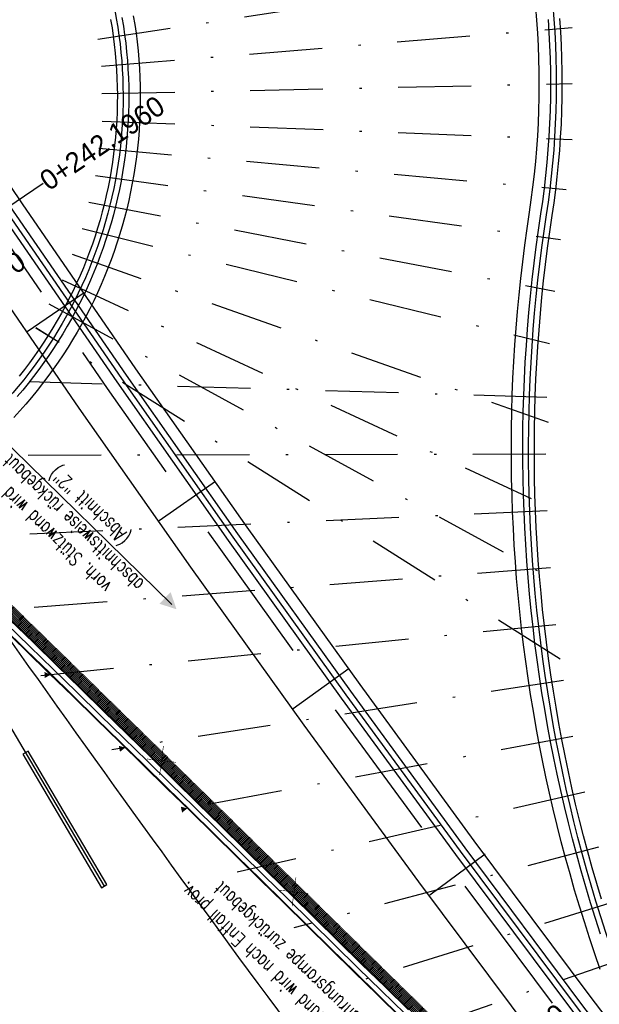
# Model space of a CAD drawing. Header units: metres. Extents: x 3458045 to 3462392, y 5482308 to 5484762.
# Tile 106 of 256: x 3459817 to 3459842, y 5483495 to 5483538. Entities that reach past the tile are written whole.
import ezdxf
from ezdxf.enums import TextEntityAlignment as Align

# ---------------------------------------------------------------- set-up
doc = ezdxf.new("R2010")
doc.units = ezdxf.units.M
for name, pattern in [('AUSGEZOGEN', [2, 1, 1]), ('STRICHPUNKT2', [12.7, 6.35, -3.175, 0, -3.175]), ('VERDECKT', [9.525, 6.35, -3.175])]:
    doc.linetypes.add(name, pattern=pattern)
doc.layers.get('0').update_dxf_attribs({"linetype": 'CONTINUOUS'})
for name, color, linetype in [('SP_AXIS', 7, 'CONTINUOUS'), ('SP_BAUGRUBE-ANKER', 211, 'AUSGEZOGEN'), ('SP_BAUGRUBE-VERBAU', 210, 'AUSGEZOGEN'), ('SP_BW5xx-StwRheinuferstraße', 7, 'CONTINUOUS'), ('SP_Rückbau', 40, 'AUSGEZOGEN'), ('SP_Verbau', 212, 'CONTINUOUS')]:
    doc.layers.add(name, color=color, linetype=linetype)
doc.styles.add('K_ISOCP', font='k_isocp.shx')
doc.styles.add('SP_F', font='romans.shx', dxfattribs={"width": 0.7, "bigfont": 'sp_f.shx'})
doc.linetypes.add('ZICKZACK', pattern='A,0.00254,-5.08,[131,ltypeshp.shx,S=5.08,R=0,X=-5.08,Y=0],-10.16,[131,ltypeshp.shx,S=5.08,R=180,X=5.08,Y=0],-5.08', length=20.32254)

# ---------------------------------------------------------------- blocks, each defined once
blk = doc.blocks.new('kmr_re')
at = {"color": 1}
for p, q in [((0, 0), (-0.306221, -0.907473)), ((0, 0), (0.306221, -0.907473)), ((-0.306221, -0.907473), (0, -0.51875)), ((0.306221, -0.907473), (0, -0.51875))]:
    blk.add_line(p, q, dxfattribs=at)
at = {"color": 1, "linetype": 'Continuous'}
blk.add_line((0, 0), (0, -3.57143), dxfattribs=at)
at = {"color": 1, "linetype": 'Continuous', "style": 'K_ISOCP'}
blk.add_attdef('PARAUL', text='', height=1, rotation=270.0000584, dxfattribs=at).set_placement((-0.5, -1), align=Align.TOP_LEFT)
blk.add_attdef('PARAOL', text='', height=1, rotation=270.0000584, dxfattribs=at).set_placement((0.5, -1), align=Align.BOTTOM_LEFT)
blk.add_attdef('STATION', text='', height=1, rotation=270.0000584, dxfattribs=at).set_placement((0, -3.57143), align=Align.MIDDLE_LEFT)
blk = doc.blocks.new('A$C23D12D66')
at = {"layer": 'SP_Rückbau', "lineweight": 60, "const_width": 0.025, "flags": 128}
for points in [[(-0.466, 0.426), (0.47, -0.439)], [(-0.422, -0.47), (0.422, 0.47)]]:
    blk.add_lwpolyline(points, dxfattribs=at)
blk = doc.blocks.new('SOFI-PFV')
at = {"color": 0, "linetype": 'Continuous'}
blk.add_solid([(-0.0625, 0.125), (0.0625, 0.125), (0, 0)], dxfattribs=at)
blk = doc.blocks.new('A$C288940E1')
at = {"layer": 'SP_Verbau'}
blk.add_line((0, 0), (-10.404, -4.692), dxfattribs=at)
blk.add_lwpolyline([(-10.435, -4.623), (-10.373, -4.76), (-6.905, -3.196), (-6.967, -3.059)], close=True, dxfattribs=at)

msp = doc.modelspace()

# ---------------------------------------------------------------- hatches: boundary and pattern name
at = {"layer": 'SP_Rückbau'}
h = msp.add_hatch(dxfattribs=at)
h.set_pattern_fill('MAUER', color=256, scale=0.6)
h.set_pattern_definition([(45, (0, 0), (-0.0424264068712, 0.0424264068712), [])])
h.paths.add_polyline_path([(3459864.7393, 5483465.7549), (3459864.4714, 5483466.0108), (3459864.126, 5483465.6492), (3459864.3709, 5483465.4154)])
h.paths.add_polyline_path([(3459863.0252, 5483467.3923), (3459862.6799, 5483467.0307), (3459864.126, 5483465.6492), (3459864.4714, 5483466.0108)])
h.paths.add_polyline_path([(3459861.5787, 5483468.7734), (3459861.2334, 5483468.4118), (3459862.5639, 5483467.1415), (3459862.6799, 5483467.0307), (3459863.0252, 5483467.3923), (3459862.9092, 5483467.5031)])
h.paths.add_polyline_path([(3459860.1326, 5483470.155), (3459859.7871, 5483469.7937), (3459860.54, 5483469.0738), (3459861.2334, 5483468.4118), (3459861.5787, 5483468.7734), (3459860.8854, 5483469.4353)])
h.paths.add_polyline_path([(3459858.8629, 5483471.369), (3459858.6874, 5483471.5376), (3459858.3411, 5483471.1769), (3459858.517, 5483471.008), (3459859.7871, 5483469.7937), (3459860.1326, 5483470.155)])
h.paths.add_polyline_path([(3459857.2449, 5483472.9229), (3459856.8986, 5483472.5622), (3459858.3411, 5483471.1769), (3459858.6874, 5483471.5376)])
h.paths.add_polyline_path([(3459855.8023, 5483474.3081), (3459855.456, 5483473.9475), (3459856.8986, 5483472.5622), (3459857.2449, 5483472.9229)])
h.paths.add_polyline_path([(3459854.3623, 5483475.6961), (3459854.0151, 5483475.3364), (3459855.0138, 5483474.3722), (3459855.456, 5483473.9475), (3459855.8023, 5483474.3081), (3459855.3606, 5483474.7323)])
h.paths.add_polyline_path([(3459852.9235, 5483477.0853), (3459852.5762, 5483476.7255), (3459854.0151, 5483475.3364), (3459854.3623, 5483475.6961)])
h.paths.add_polyline_path([(3459851.8674, 5483478.1049), (3459851.4855, 5483478.4753), (3459851.1374, 5483478.1164), (3459851.5197, 5483477.7455), (3459852.5762, 5483476.7255), (3459852.9235, 5483477.0853)])
h.paths.add_polyline_path([(3459850.0499, 5483479.8677), (3459849.7017, 5483479.5088), (3459851.1374, 5483478.1164), (3459851.4855, 5483478.4753)])
h.paths.add_polyline_path([(3459848.6142, 5483481.2602), (3459848.2661, 5483480.9013), (3459849.7017, 5483479.5088), (3459850.0499, 5483479.8677)])
h.paths.add_polyline_path([(3459847.1808, 5483482.655), (3459846.832, 5483482.2967), (3459848.0337, 5483481.1268), (3459848.2661, 5483480.9013), (3459848.6142, 5483481.2602), (3459848.3821, 5483481.4853)])
h.paths.add_polyline_path([(3459845.7479, 5483484.0502), (3459845.3991, 5483483.692), (3459846.832, 5483482.2967), (3459847.1808, 5483482.655)])
h.paths.add_polyline_path([(3459844.9034, 5483484.8725), (3459844.3158, 5483485.4464), (3459843.9665, 5483485.0887), (3459844.5543, 5483484.5145), (3459845.3991, 5483483.692), (3459845.7479, 5483484.0502)])
h.paths.add_polyline_path([(3459842.8851, 5483486.8438), (3459842.5357, 5483486.4861), (3459843.9665, 5483485.0887), (3459844.3158, 5483485.4464)])
h.paths.add_polyline_path([(3459841.4543, 5483488.2413), (3459841.1049, 5483487.8836), (3459842.5357, 5483486.4861), (3459842.8851, 5483486.8438)])
h.paths.add_polyline_path([(3459840.0251, 5483489.6404), (3459839.6753, 5483489.2831), (3459841.0804, 5483487.9075), (3459841.1049, 5483487.8836), (3459841.4543, 5483488.2413), (3459841.43, 5483488.265)])
h.paths.add_polyline_path([(3459838.596, 5483491.0395), (3459838.2462, 5483490.6822), (3459839.6753, 5483489.2831), (3459840.0251, 5483489.6404)])
h.paths.add_polyline_path([(3459837.9606, 5483491.6616), (3459837.1675, 5483492.4393), (3459836.8174, 5483492.0823), (3459837.6107, 5483491.3045), (3459838.2462, 5483490.6822), (3459838.596, 5483491.0395)])
h.paths.add_polyline_path([(3459835.7395, 5483493.8396), (3459835.3895, 5483493.4826), (3459836.8174, 5483492.0823), (3459837.1675, 5483492.4393)])
h.paths.add_polyline_path([(3459834.4939, 5483495.061), (3459834.3116, 5483495.24), (3459833.9614, 5483494.8831), (3459834.1438, 5483494.7041), (3459835.3895, 5483493.4826), (3459835.7395, 5483493.8396)])
h.paths.add_polyline_path([(3459832.8842, 5483496.6409), (3459832.534, 5483496.284), (3459833.9614, 5483494.8831), (3459834.3116, 5483495.24)])
h.paths.add_polyline_path([(3459831.6066, 5483497.8947), (3459831.4567, 5483498.0417), (3459831.1065, 5483497.6849), (3459831.2563, 5483497.5378), (3459832.534, 5483496.284), (3459832.8842, 5483496.6409)])
h.paths.add_polyline_path([(3459830.0293, 5483499.4426), (3459829.6791, 5483499.0858), (3459831.1065, 5483497.6849), (3459831.4567, 5483498.0417)])
h.paths.add_polyline_path([(3459828.7192, 5483500.7284), (3459828.6019, 5483500.8435), (3459828.2518, 5483500.4865), (3459828.3691, 5483500.3715), (3459829.6791, 5483499.0858), (3459830.0293, 5483499.4426)])
h.paths.add_polyline_path([(3459827.174, 5483502.2439), (3459826.8239, 5483501.887), (3459828.2518, 5483500.4865), (3459828.6019, 5483500.8435)])
h.paths.add_polyline_path([(3459825.831, 5483503.5612), (3459825.7461, 5483503.6443), (3459825.3963, 5483503.2871), (3459825.481, 5483503.2041), (3459826.8239, 5483501.887), (3459827.174, 5483502.2439)])
h.paths.add_polyline_path([(3459824.3173, 5483505.0438), (3459823.9675, 5483504.6866), (3459825.3963, 5483503.2871), (3459825.7461, 5483503.6443)])
h.paths.add_polyline_path([(3459822.9408, 5483506.3921), (3459822.8885, 5483506.4432), (3459822.539, 5483506.0857), (3459822.5911, 5483506.0347), (3459823.9675, 5483504.6866), (3459824.3173, 5483505.0438)])
h.paths.add_polyline_path([(3459821.4583, 5483507.8413), (3459821.1088, 5483507.4837), (3459822.539, 5483506.0857), (3459822.8885, 5483506.4432)])
h.paths.add_polyline_path([(3459820.0478, 5483509.22), (3459820.028, 5483509.2393), (3459819.679, 5483508.8812), (3459819.6985, 5483508.8622), (3459821.1088, 5483507.4837), (3459821.4583, 5483507.8413)])
h.paths.add_polyline_path([(3459818.5959, 5483510.6354), (3459818.2469, 5483510.2773), (3459819.679, 5483508.8812), (3459820.028, 5483509.2393)])
h.paths.add_polyline_path([(3459817.1638, 5483512.0315), (3459816.8148, 5483511.6734), (3459818.2469, 5483510.2773), (3459818.5959, 5483510.6354)])
h.paths.add_polyline_path([(3459815.7296, 5483513.4253), (3459815.3811, 5483513.0667), (3459816.8022, 5483511.6857), (3459816.8148, 5483511.6734), (3459817.1638, 5483512.0315), (3459817.1509, 5483512.044)])
h.paths.add_polyline_path([(3459814.2953, 5483514.8192), (3459813.9468, 5483514.4606), (3459815.3811, 5483513.0667), (3459815.7296, 5483513.4253)])
h.paths.add_polyline_path([(3459812.8591, 5483516.2111), (3459812.5111, 5483515.8521), (3459813.9468, 5483514.4606), (3459814.2953, 5483514.8192), (3459814.2849, 5483514.8292)])
h.paths.add_polyline_path([(3459811.423, 5483517.603), (3459811.075, 5483517.244), (3459812.5111, 5483515.8521), (3459812.8591, 5483516.2111)])
h.paths.add_polyline_path([(3459809.9854, 5483518.9935), (3459809.6378, 5483518.6341), (3459811.075, 5483517.244), (3459811.423, 5483517.603), (3459811.4152, 5483517.6105)])
h.paths.add_polyline_path([(3459808.5478, 5483520.384), (3459808.2002, 5483520.0246), (3459809.6378, 5483518.6341), (3459809.9854, 5483518.9935)])
h.paths.add_polyline_path([(3459807.1094, 5483521.7735), (3459806.762, 5483521.4139), (3459808.2002, 5483520.0246), (3459808.5478, 5483520.384), (3459808.5427, 5483520.389)])
h.paths.add_polyline_path([(3459805.6709, 5483523.163), (3459805.3235, 5483522.8034), (3459806.762, 5483521.4139), (3459807.1094, 5483521.7735)])
h.paths.add_polyline_path([(3459804.2319, 5483524.552), (3459803.8846, 5483524.1923), (3459805.3235, 5483522.8034), (3459805.6709, 5483523.163), (3459805.6683, 5483523.1655)])
h.paths.add_polyline_path([(3459802.7929, 5483525.941), (3459802.4457, 5483525.5813), (3459803.8846, 5483524.1923), (3459804.2319, 5483524.552)])
h.paths.add_polyline_path([(3459801.6102, 5483527.0897), (3459801.2619, 5483526.731), (3459802.4446, 5483525.5824), (3459802.7929, 5483525.941)])
h.paths.add_polyline_path([(3459800.1755, 5483528.4831), (3459799.8272, 5483528.1245), (3459801.2619, 5483526.731), (3459801.6102, 5483527.0897)])
h.paths.add_polyline_path([(3459798.7408, 5483529.8766), (3459798.3925, 5483529.5179), (3459799.8272, 5483528.1245), (3459800.1755, 5483528.4831)])
h.paths.add_polyline_path([(3459797.3061, 5483531.27), (3459796.9578, 5483530.9113), (3459798.3925, 5483529.5179), (3459798.7408, 5483529.8766)])
h.paths.add_polyline_path([(3459795.8714, 5483532.6634), (3459795.5231, 5483532.3047), (3459796.9578, 5483530.9113), (3459797.3061, 5483531.27)])
h.paths.add_polyline_path([(3459794.4367, 5483534.0568), (3459794.0884, 5483533.6981), (3459795.5231, 5483532.3047), (3459795.8714, 5483532.6634)])
h.paths.add_polyline_path([(3459793.002, 5483535.4502), (3459792.6536, 5483535.0916), (3459794.0884, 5483533.6981), (3459794.4367, 5483534.0568)])
h.paths.add_polyline_path([(3459791.5673, 5483536.8437), (3459791.2189, 5483536.485), (3459792.6536, 5483535.0916), (3459793.002, 5483535.4502)])
h.paths.add_polyline_path([(3459790.1326, 5483538.2371), (3459789.7842, 5483537.8784), (3459791.2189, 5483536.485), (3459791.5673, 5483536.8437)])
h.paths.add_polyline_path([(3459788.6979, 5483539.6305), (3459788.3495, 5483539.2718), (3459789.7842, 5483537.8784), (3459790.1326, 5483538.2371)])
h.paths.add_polyline_path([(3459787.2632, 5483541.0239), (3459786.9148, 5483540.6652), (3459788.3495, 5483539.2718), (3459788.6979, 5483539.6305)])
h.paths.add_polyline_path([(3459785.8285, 5483542.4173), (3459785.4801, 5483542.0587), (3459786.9148, 5483540.6652), (3459787.2632, 5483541.0239)])
h.paths.add_polyline_path([(3459784.3925, 5483543.8094), (3459784.0445, 5483543.4504), (3459785.4168, 5483542.1202), (3459785.4801, 5483542.0587), (3459785.8285, 5483542.4173), (3459785.7649, 5483542.479)])
h.paths.add_polyline_path([(3459782.9564, 5483545.2015), (3459782.6084, 5483544.8425), (3459784.0445, 5483543.4504), (3459784.3925, 5483543.8094)])
h.paths.add_polyline_path([(3459781.5204, 5483546.5935), (3459781.1724, 5483546.2345), (3459782.6084, 5483544.8425), (3459782.9564, 5483545.2015)])
h.paths.add_polyline_path([(3459780.0843, 5483547.9855), (3459779.7363, 5483547.6265), (3459781.1724, 5483546.2345), (3459781.5204, 5483546.5935)])
h.paths.add_polyline_path([(3459778.6483, 5483549.3776), (3459778.3003, 5483549.0186), (3459779.7363, 5483547.6265), (3459780.0843, 5483547.9855)])
h.paths.add_polyline_path([(3459777.2122, 5483550.7696), (3459776.8642, 5483550.4106), (3459778.3003, 5483549.0186), (3459778.6483, 5483549.3776)])
h.paths.add_polyline_path([(3459775.7762, 5483552.1616), (3459775.4282, 5483551.8026), (3459776.8642, 5483550.4106), (3459777.2122, 5483550.7696)])
h.paths.add_polyline_path([(3459774.3401, 5483553.5537), (3459773.9921, 5483553.1947), (3459775.4282, 5483551.8026), (3459775.7762, 5483552.1616)])
h.paths.add_polyline_path([(3459772.9041, 5483554.9457), (3459772.5561, 5483554.5867), (3459773.9921, 5483553.1947), (3459774.3401, 5483553.5537)])
h.paths.add_polyline_path([(3459771.468, 5483556.3378), (3459771.12, 5483555.9787), (3459772.5561, 5483554.5867), (3459772.9041, 5483554.9457)])
h.paths.add_polyline_path([(3459770.0339, 5483557.7318), (3459769.6854, 5483557.3732), (3459771.0607, 5483556.0363), (3459771.12, 5483555.9787), (3459771.468, 5483556.3378), (3459771.4089, 5483556.395)])
h.paths.add_polyline_path([(3459768.5999, 5483559.1258), (3459768.2513, 5483558.7673), (3459769.6854, 5483557.3732), (3459770.0339, 5483557.7318)])
h.paths.add_polyline_path([(3459767.1658, 5483560.5199), (3459766.8173, 5483560.1614), (3459768.2513, 5483558.7673), (3459768.5999, 5483559.1258)])
h.paths.add_polyline_path([(3459765.7317, 5483561.914), (3459765.3832, 5483561.5555), (3459766.8173, 5483560.1614), (3459767.1658, 5483560.5199)])
h.paths.add_polyline_path([(3459764.2977, 5483563.3081), (3459763.9492, 5483562.9496), (3459765.3832, 5483561.5555), (3459765.7317, 5483561.914)])
h.paths.add_polyline_path([(3459762.8636, 5483564.7022), (3459762.5151, 5483564.3437), (3459763.9492, 5483562.9496), (3459764.2977, 5483563.3081)])
h.paths.add_polyline_path([(3459761.4296, 5483566.0963), (3459761.0811, 5483565.7378), (3459762.5151, 5483564.3437), (3459762.8636, 5483564.7022)])
h.paths.add_polyline_path([(3459759.9955, 5483567.4904), (3459759.647, 5483567.1319), (3459761.0811, 5483565.7378), (3459761.4296, 5483566.0963)])
h.paths.add_polyline_path([(3459758.5615, 5483568.8845), (3459758.213, 5483568.526), (3459759.647, 5483567.1319), (3459759.9955, 5483567.4904)])
h.paths.add_polyline_path([(3459758.5615, 5483568.8845), (3459758.4539, 5483568.989), (3459757.9882, 5483569.5057), (3459757.5278, 5483570.0259), (3459757.2293, 5483570.3755), (3459756.849, 5483570.0509), (3459757.1504, 5483569.6978), (3459757.6153, 5483569.1726), (3459758.0936, 5483568.642), (3459758.213, 5483568.526)])
h.paths.add_polyline_path([(3459756.2299, 5483571.642), (3459756.0142, 5483571.9625), (3459755.5995, 5483571.6833), (3459755.8223, 5483571.3523), (3459756.2488, 5483570.7834), (3459756.6931, 5483570.2335), (3459756.849, 5483570.0509), (3459757.2293, 5483570.3755), (3459757.0777, 5483570.553), (3459756.6434, 5483571.0906)])
h.paths.add_polyline_path([(3459755.0295, 5483573.7), (3459754.5796, 5483573.4819), (3459754.8903, 5483572.841), (3459755.3338, 5483572.078), (3459755.5995, 5483571.6833), (3459756.0142, 5483571.9625), (3459755.7578, 5483572.3435), (3459755.3321, 5483573.076)])
h.paths.add_polyline_path([(3459754.6469, 5483574.654), (3459754.511, 5483575.0954), (3459754.4036, 5483575.5446), (3459754.3963, 5483575.592), (3459753.902, 5483575.5168), (3459753.9124, 5483575.4486), (3459754.0284, 5483574.9635), (3459754.1742, 5483574.4902), (3459754.5004, 5483573.6452), (3459754.5796, 5483573.4819), (3459755.0295, 5483573.7), (3459754.9594, 5483573.8446)])
h.paths.add_polyline_path([(3459754.3146, 5483576.447), (3459754.3533, 5483576.8907), (3459754.4609, 5483577.323), (3459754.5604, 5483577.5513), (3459754.102, 5483577.751), (3459753.9858, 5483577.4844), (3459753.8586, 5483576.9733), (3459753.8137, 5483576.4576), (3459753.8364, 5483575.9478), (3459753.902, 5483575.5168), (3459754.3963, 5483575.592), (3459754.3348, 5483575.9966)])
h.paths.add_polyline_path([(3459755.1484, 5483578.4188), (3459755.4758, 5483578.7112), (3459755.8374, 5483578.9514), (3459755.9037, 5483578.9821), (3459755.694, 5483579.436), (3459755.5927, 5483579.3892), (3459755.1694, 5483579.1079), (3459754.7895, 5483578.7687), (3459754.4598, 5483578.3802), (3459754.1886, 5483577.9498), (3459754.102, 5483577.751), (3459754.5604, 5483577.5513), (3459754.6318, 5483577.7153), (3459754.864, 5483578.0837)])
h.paths.add_polyline_path([(3459757.9273, 5483579.7288), (3459757.6738, 5483579.7682), (3459757.1353, 5483579.7934), (3459756.5909, 5483579.744), (3459756.054, 5483579.6023), (3459755.694, 5483579.436), (3459755.9037, 5483578.9821), (3459756.2239, 5483579.13), (3459756.6779, 5483579.2498), (3459757.1463, 5483579.2923), (3459757.6236, 5483579.27), (3459757.8505, 5483579.2348)])
h.paths.add_polyline_path([(3459759.9393, 5483579.1422), (3459759.2126, 5483579.4121), (3459758.7134, 5483579.5633), (3459758.2011, 5483579.6862), (3459757.9273, 5483579.7288), (3459757.8505, 5483579.2348), (3459758.1042, 5483579.1953), (3459758.5825, 5483579.0805), (3459759.0529, 5483578.938), (3459759.7652, 5483578.6735)])
h.paths.add_polyline_path([(3459760.1647, 5483579.0584), (3459759.9393, 5483579.1422), (3459759.7652, 5483578.6735), (3459759.9719, 5483578.5966), (3459760.8422, 5483578.192), (3459761.556, 5483577.789), (3459761.8018, 5483578.2243), (3459761.0709, 5483578.637)])
h.paths.add_polyline_path([(3459761.9313, 5483578.1512), (3459761.8018, 5483578.2243), (3459761.556, 5483577.789), (3459761.6709, 5483577.724), (3459762.3116, 5483577.3036), (3459762.9345, 5483576.8505), (3459763.1954, 5483576.6461), (3459763.5038, 5483577.0397), (3459763.2358, 5483577.2496), (3459762.596, 5483577.715)])
h.paths.add_polyline_path([(3459763.8571, 5483576.7629), (3459763.5038, 5483577.0397), (3459763.1954, 5483576.6461), (3459763.5441, 5483576.373), (3459764.1447, 5483575.8791), (3459764.7409, 5483575.377), (3459765.063, 5483575.7595), (3459764.4645, 5483576.2634)])

# ---------------------------------------------------------------- linework, layer by layer
at = {"layer": 'SP_AXIS'}
for points in [[(3459960.261, 5483335.525), (3459897.6578, 5483409.3092, -0.0002745), (3459888.5671, 5483420.0314, -0.0008234), (3459879.5, 5483430.7736, -0.0013723), (3459870.4801, 5483441.5555, -0.0019212), (3459861.5315, 5483452.3965, -0.0024701), (3459852.6785, 5483463.3157, -0.003019), (3459843.9458, 5483474.3314, -0.0035679), (3459835.3591, 5483485.4612, -0.0004406), (3459834.3927, 5483486.7352, -0.0126207), (3459807.8943, 5483523.6332, -0.0004406), (3459806.9957, 5483524.956, -0.0035679), (3459799.1926, 5483536.6485, -0.003019), (3459791.5441, 5483548.4428, -0.0024701), (3459784.0256, 5483560.3204, -0.0019212), (3459776.6117, 5483572.2636, -0.0013723), (3459769.2766, 5483584.2553, -0.0008234), (3459761.9942, 5483596.2792, -0.0002745)], [(3459751.0056, 5483586.8549, -0.0004357), (3459755.6442, 5483579.3114, 0.0003596), (3459761.2625, 5483570.1726, 0.0010789), (3459766.9071, 5483561.05, 0.0017982), (3459772.6041, 5483551.96, 0.0025175), (3459778.3793, 5483542.9196, 0.0032367), (3459784.2581, 5483533.9462, 0.0012132), (3459786.2052, 5483531.0326, 0.0550745), (3459885.4353, 5483413.6014, -0.0246156), (3459912.6205, 5483385.1364, -0.0008768), (3459913.5588, 5483384.0479, -0.0037507), (3459918.2074, 5483378.5492, -0.002679), (3459922.785, 5483372.9911, -0.0016074), (3459927.3148, 5483367.3939, -0.0005358), (3459931.8205, 5483361.7774, 0.0005358), (3459936.3262, 5483356.161, 0.0009761), (3459939.4013, 5483352.3529, 0.0064816), (3459955.9914, 5483332.4309), (3459959.947, 5483327.8043)]]:
    msp.add_lwpolyline(points, format="xyb", dxfattribs=at)
at = {"layer": 'SP_BAUGRUBE-ANKER', "linetype": 'STRICHPUNKT2', "ltscale": 0.5}
for p, q in [((3459820.6168, 5483536.9388), (3459840.9137, 5483540.0052)), ((3459820.7762, 5483535.7578), (3459841.2503, 5483537.4385)), ((3459820.7848, 5483534.5638), (3459841.2526, 5483535.0025)), ((3459820.7935, 5483533.3718), (3459841.2548, 5483532.5725)), ((3459820.6509, 5483532.1854), (3459840.9963, 5483530.3931)), ((3459820.5088, 5483531.0027), (3459840.7386, 5483528.2201)), ((3459820.2168, 5483529.8422), (3459840.5031, 5483525.9613)), ((3459819.9266, 5483528.6887), (3459840.2654, 5483523.6823)), ((3459819.49, 5483527.5741), (3459840.2095, 5483520.2669)), ((3459819.0563, 5483526.467), (3459840.1497, 5483516.6199)), ((3459818.4842, 5483525.4201), (3459840.4284, 5483513.4264)), ((3459840.7317, 5483509.9509), (3459817.912, 5483524.3732)), ((3459840.1436, 5483521.3464), (3459816.3636, 5483522.055)), ((3459840.1053, 5483518.871), (3459812.7415, 5483518.8085)), ((3459840.1573, 5483516.4037), (3459811.8579, 5483515.1281)), ((3459840.3032, 5483513.9322), (3459815.0967, 5483511.9846)), ((3459840.5412, 5483511.4505), (3459817.9403, 5483509.2155)), ((3459840.8674, 5483509.0218), (3459821.219, 5483506.0131)), ((3459841.2859, 5483506.5817), (3459823.9365, 5483503.3525)), ((3459841.7947, 5483504.1669), (3459826.6664, 5483500.6761)), ((3459842.3935, 5483501.7646), (3459829.1349, 5483498.2539)), ((3459843.08, 5483499.3943), (3459831.609, 5483495.8256)), ((3459843.8557, 5483497.0432), (3459833.889, 5483493.5882))]:
    msp.add_line(p, q, dxfattribs=at)
at = {"layer": 'SP_BAUGRUBE-ANKER', "color": 1}
msp.add_line((3459817.912, 5483524.3732), (3459818.6603, 5483523.9003), dxfattribs=at)
at = {"layer": 'SP_BAUGRUBE-VERBAU', "linetype": 'ZICKZACK', "ltscale": 0.2, "flags": 128}
for points in [[(3459857.1558, 5483473.3358), (3459854.8203, 5483476.1552), (3459854.3599, 5483476.7169), (3459853.9102, 5483477.2779), (3459853.4666, 5483477.8436), (3459853.029, 5483478.414), (3459852.5975, 5483478.989), (3459852.1722, 5483479.5686), (3459851.7531, 5483480.1528), (3459851.3403, 5483480.7414), (3459850.9338, 5483481.3344), (3459850.5336, 5483481.9316), (3459850.1399, 5483482.5332), (3459849.7526, 5483483.1389), (3459849.3719, 5483483.7487), (3459848.9976, 5483484.3625), (3459848.63, 5483484.9803), (3459848.2689, 5483485.602), (3459847.9146, 5483486.2276), (3459847.5669, 5483486.8569), (3459847.226, 5483487.4898), (3459846.8919, 5483488.1264), (3459846.5646, 5483488.7665), (3459846.2442, 5483489.4101), (3459845.9306, 5483490.057), (3459845.624, 5483490.7073), (3459845.3244, 5483491.3608), (3459845.0317, 5483492.0175), (3459844.7462, 5483492.6772), (3459844.4676, 5483493.34), (3459844.1962, 5483494.0057), (3459843.9319, 5483494.6743), (3459843.6748, 5483495.3457), (3459843.4248, 5483496.0198), (3459843.1821, 5483496.6965), (3459842.9467, 5483497.3758), (3459842.7185, 5483498.0575), (3459842.4976, 5483498.7417), (3459842.284, 5483499.4282), (3459842.0778, 5483500.1169), (3459841.8789, 5483500.8078), (3459841.6875, 5483501.5007), (3459841.5035, 5483502.1957), (3459841.3269, 5483502.8926), (3459841.1578, 5483503.5914), (3459840.9961, 5483504.2919), (3459840.842, 5483504.9941), (3459840.6953, 5483505.6979), (3459840.5562, 5483506.4033), (3459840.4247, 5483507.1101), (3459840.3007, 5483507.8182), (3459840.1843, 5483508.5277), (3459840.0755, 5483509.2383), (3459839.9743, 5483509.9501), (3459839.8806, 5483510.6629), (3459839.7947, 5483511.3766), (3459839.7163, 5483512.0913), (3459839.6456, 5483512.8067), (3459839.5826, 5483513.5229), (3459839.5272, 5483514.2397), (3459839.4795, 5483514.957), (3459839.4394, 5483515.6748), (3459839.4071, 5483516.393), (3459839.3824, 5483517.1115), (3459839.3654, 5483517.8303), (3459839.356, 5483518.5491), (3459839.3544, 5483519.2681), (3459839.3604, 5483519.987), (3459839.3742, 5483520.7058), (3459839.3956, 5483521.4244), (3459839.4247, 5483522.1427), (3459839.4614, 5483522.8607), (3459839.5059, 5483523.5783), (3459839.558, 5483524.2953), (3459839.6178, 5483525.0117), (3459839.6852, 5483525.7275), (3459839.7603, 5483526.4425), (3459839.843, 5483527.1567), (3459839.9334, 5483527.8699), (3459840.0314, 5483528.5823), (3459840.1364, 5483529.2907), (3459840.2163, 5483529.8381), (3459840.2901, 5483530.404), (3459840.3554, 5483530.971), (3459840.4121, 5483531.5389), (3459840.4602, 5483532.1076), (3459840.4997, 5483532.6769), (3459840.5306, 5483533.2468), (3459840.5529, 5483533.8171), (3459840.5665, 5483534.3877), (3459840.5716, 5483534.9584), (3459840.568, 5483535.5291), (3459840.5557, 5483536.0997), (3459840.5349, 5483536.67), (3459840.5054, 5483537.24), (3459840.4673, 5483537.8094), (3459840.4206, 5483538.3782), (3459840.3653, 5483538.9463), (3459840.3015, 5483539.5134), (3459840.229, 5483540.0795), (3459840.148, 5483540.6445), (3459840.0585, 5483541.2081), (3459839.9605, 5483541.7704), (3459839.854, 5483542.331), (3459839.739, 5483542.8901), (3459839.6156, 5483543.4473), (3459839.4837, 5483544.0026), (3459839.3435, 5483544.5558), (3459839.195, 5483545.1068), (3459839.0381, 5483545.6556), (3459838.8729, 5483546.2019), (3459838.6996, 5483546.7456), (3459838.518, 5483547.2867), (3459838.3282, 5483547.825), (3459838.1304, 5483548.3603), (3459837.9244, 5483548.8926), (3459837.7105, 5483549.4217), (3459837.4885, 5483549.9475), (3459837.2587, 5483550.4698), (3459837.0209, 5483550.9887), (3459836.7754, 5483551.5039), (3459836.5221, 5483552.0153), (3459836.2611, 5483552.5229), (3459835.9924, 5483553.0264), (3459835.7162, 5483553.5258), (3459835.4324, 5483554.021), (3459835.1412, 5483554.5119), (3459834.8426, 5483554.9982), (3459834.5368, 5483555.4799), (3459834.2336, 5483555.9419), (3459763.5882, 5483661.8723)], [(3459745.6584, 5483654.4313), (3459818.3908, 5483545.3716), (3459818.6013, 5483545.0496), (3459818.7986, 5483544.7347), (3459818.99, 5483544.4163), (3459819.1753, 5483544.0942), (3459819.3545, 5483543.7688), (3459819.5275, 5483543.44), (3459819.6943, 5483543.108), (3459819.8548, 5483542.7729), (3459820.009, 5483542.4348), (3459820.1568, 5483542.0939), (3459820.2981, 5483541.7503), (3459820.4329, 5483541.4041), (3459820.5612, 5483541.0554), (3459820.6829, 5483540.7043), (3459820.7979, 5483540.351), (3459820.9062, 5483539.9956), (3459821.0078, 5483539.6383), (3459821.1027, 5483539.279), (3459821.1908, 5483538.9181), (3459821.272, 5483538.5555), (3459821.3464, 5483538.1915), (3459821.414, 5483537.8261), (3459821.4746, 5483537.4596), (3459821.5283, 5483537.0919), (3459821.5751, 5483536.7233), (3459821.6149, 5483536.3539), (3459821.6477, 5483535.9838), (3459821.6735, 5483535.6132), (3459821.6924, 5483535.2421), (3459821.7042, 5483534.8708), (3459821.7091, 5483534.4992), (3459821.7069, 5483534.1277), (3459821.6978, 5483533.7563), (3459821.6816, 5483533.3851), (3459821.6585, 5483533.0143), (3459821.6283, 5483532.6439), (3459821.5912, 5483532.2742), (3459821.5471, 5483531.9053), (3459821.4961, 5483531.5373), (3459821.4381, 5483531.1703), (3459821.3732, 5483530.8045), (3459821.3015, 5483530.4399), (3459821.2228, 5483530.0768), (3459821.1374, 5483529.7152), (3459821.0451, 5483529.3553), (3459820.9461, 5483528.9972), (3459820.8403, 5483528.641), (3459820.7279, 5483528.2869), (3459820.6088, 5483527.935), (3459820.483, 5483527.5853), (3459820.3507, 5483527.2381), (3459820.2119, 5483526.8935), (3459820.0666, 5483526.5515), (3459819.9149, 5483526.2124), (3459819.7568, 5483525.8761), (3459819.5924, 5483525.5429), (3459819.4218, 5483525.2129), (3459819.2449, 5483524.8861), (3459819.0619, 5483524.5628), (3459818.8729, 5483524.2429), (3459818.6779, 5483523.9267), (3459818.4769, 5483523.6142), (3459818.2701, 5483523.3055), (3459818.0575, 5483523.0008), (3459817.8392, 5483522.7001), (3459817.6152, 5483522.4037), (3459817.3857, 5483522.1115), (3459817.1508, 5483521.8237), (3459816.9104, 5483521.5403), (3459816.6648, 5483521.2616), (3459816.4139, 5483520.9875), (3459816.158, 5483520.7182), (3459815.8969, 5483520.4538), (3459815.631, 5483520.1943), (3459815.3602, 5483519.9399), (3459815.0847, 5483519.6907), (3459814.8045, 5483519.4467), (3459814.5197, 5483519.208), (3459814.2305, 5483518.9747), (3459813.937, 5483518.7469), (3459813.6392, 5483518.5248), (3459813.3373, 5483518.3082), (3459813.0313, 5483518.0974), (3459812.7214, 5483517.8924), (3459812.4078, 5483517.6933), (3459812.0904, 5483517.5001), (3459811.7694, 5483517.3129), (3459811.445, 5483517.1319), (3459811.1172, 5483516.9569), (3459810.7862, 5483516.7882), (3459810.452, 5483516.6258), (3459810.1148, 5483516.4697), (3459809.7748, 5483516.32), (3459809.432, 5483516.1767), (3459809.0865, 5483516.0399), (3459808.7386, 5483515.9096), (3459808.3882, 5483515.7859), (3459808.0356, 5483515.6689), (3459807.6808, 5483515.5585), (3459807.324, 5483515.4548), (3459806.9653, 5483515.3579), (3459806.6049, 5483515.2678), (3459806.2428, 5483515.1844), (3459805.8792, 5483515.108), (3459805.5143, 5483515.0383), (3459805.1481, 5483514.9756), (3459804.7807, 5483514.9198), (3459804.4124, 5483514.8709), (3459804.0432, 5483514.829), (3459803.6733, 5483514.7941), (3459803.3028, 5483514.7661), (3459802.9319, 5483514.7451), (3459802.5606, 5483514.7311), (3459802.1891, 5483514.7241), (3459801.8176, 5483514.7242), (3459801.4461, 5483514.7312), (3459801.0748, 5483514.7452), (3459800.7039, 5483514.7663), (3459800.3334, 5483514.7943), (3459799.9635, 5483514.8293), (3459799.5943, 5483514.8713), (3459799.226, 5483514.9202), (3459798.8587, 5483514.976), (3459798.4925, 5483515.0388), (3459798.1275, 5483515.1085), (3459797.7639, 5483515.185), (3459797.4019, 5483515.2684), (3459797.0414, 5483515.3586), (3459796.6828, 5483515.4556), (3459796.326, 5483515.5593), (3459795.9712, 5483515.6697), (3459795.6186, 5483515.7868), (3459795.2683, 5483515.9105), (3459794.9203, 5483516.0408), (3459794.9048, 5483516.047)]]:
    msp.add_lwpolyline(points, dxfattribs=at)
at = {"layer": 'SP_BAUGRUBE-VERBAU'}
for points in [[(3459842.4748, 5483496.4471), (3459842.2367, 5483497.1339), (3459842.006, 5483497.8233), (3459841.7826, 5483498.5151), (3459841.5667, 5483499.2092), (3459841.3582, 5483499.9056), (3459841.1571, 5483500.6042), (3459840.9635, 5483501.3049), (3459840.7774, 5483502.0076), (3459840.5989, 5483502.7123), (3459840.4279, 5483503.4188), (3459840.2644, 5483504.1272), (3459840.1086, 5483504.8372), (3459839.9603, 5483505.5489), (3459839.8196, 5483506.2621), (3459839.6866, 5483506.9768), (3459839.5612, 5483507.6928), (3459839.4435, 5483508.4102), (3459839.3335, 5483509.1287), (3459839.2312, 5483509.8484), (3459839.1365, 5483510.5692), (3459839.0496, 5483511.2909), (3459838.9704, 5483512.0136), (3459838.8989, 5483512.737), (3459838.8351, 5483513.4611), (3459838.7791, 5483514.1859), (3459838.7309, 5483514.9113), (3459838.6904, 5483515.6371), (3459838.6576, 5483516.3633), (3459838.6327, 5483517.0898), (3459838.6155, 5483517.8165), (3459838.606, 5483518.5434), (3459838.6044, 5483519.2704), (3459838.6105, 5483519.9973), (3459838.6244, 5483520.7241), (3459838.646, 5483521.4507), (3459838.6755, 5483522.1771), (3459838.7126, 5483522.9031), (3459838.7576, 5483523.6286), (3459838.8103, 5483524.3537), (3459838.8707, 5483525.0781), (3459838.9389, 5483525.8018), (3459839.0148, 5483526.5248), (3459839.0985, 5483527.2469), (3459839.1898, 5483527.9681), (3459839.2889, 5483528.6884), (3459839.3944, 5483529.3999), (3459839.4733, 5483529.9408), (3459839.5457, 5483530.4954), (3459839.6097, 5483531.0511), (3459839.6652, 5483531.6078), (3459839.7124, 5483532.1652), (3459839.7511, 5483532.7232), (3459839.7814, 5483533.2818), (3459839.8032, 5483533.8407), (3459839.8166, 5483534.3999), (3459839.8215, 5483534.9593), (3459839.818, 5483535.5187), (3459839.806, 5483536.0779), (3459839.7856, 5483536.6369), (3459839.7567, 5483537.1956), (3459839.7194, 5483537.7537), (3459839.6736, 5483538.3112)], [(3459822.1528, 5483537.9555), (3459822.2157, 5483537.575), (3459822.2714, 5483537.1933), (3459822.32, 5483536.8107), (3459822.3613, 5483536.4272), (3459822.3954, 5483536.0431), (3459822.4222, 5483535.6583), (3459822.4418, 5483535.2731), (3459822.4541, 5483534.8876), (3459822.4591, 5483534.502), (3459822.4569, 5483534.1163), (3459822.4474, 5483533.7307), (3459822.4306, 5483533.3454), (3459822.4066, 5483532.9605), (3459822.3753, 5483532.576), (3459822.3367, 5483532.1923), (3459822.291, 5483531.8093), (3459822.238, 5483531.4273), (3459822.1778, 5483531.0463), (3459822.1105, 5483530.6665), (3459822.036, 5483530.2881), (3459821.9544, 5483529.9112), (3459821.8657, 5483529.5358), (3459821.7699, 5483529.1622), (3459821.6671, 5483528.7905), (3459821.5573, 5483528.4207), (3459821.4406, 5483528.0531), (3459821.3169, 5483527.6878), (3459821.1864, 5483527.3249), (3459821.0491, 5483526.9645), (3459820.9049, 5483526.6067), (3459820.7541, 5483526.2517), (3459820.5966, 5483525.8997), (3459820.4325, 5483525.5506), (3459820.2619, 5483525.2047), (3459820.0847, 5483524.8621), (3459819.9011, 5483524.5229), (3459819.7112, 5483524.1873), (3459819.515, 5483523.8552), (3459819.3125, 5483523.527), (3459819.1039, 5483523.2026), (3459818.8892, 5483522.8821), (3459818.6685, 5483522.5658), (3459818.4419, 5483522.2537), (3459818.2094, 5483521.946), (3459817.9712, 5483521.6427), (3459817.7273, 5483521.3439), (3459817.4778, 5483521.0498), (3459817.2228, 5483520.7604), (3459816.9624, 5483520.4759)], [(3459821.6602, 5483537.8693), (3459821.7216, 5483537.498), (3459821.776, 5483537.1257), (3459821.8234, 5483536.7525), (3459821.8637, 5483536.3784), (3459821.8969, 5483536.0036), (3459821.9231, 5483535.6282), (3459821.9422, 5483535.2525), (3459821.9542, 5483534.8764), (3459821.9591, 5483534.5002), (3459821.9569, 5483534.1239), (3459821.9476, 5483533.7478), (3459821.9313, 5483533.3719), (3459821.9078, 5483532.9963), (3459821.8773, 5483532.6213), (3459821.8397, 5483532.2469), (3459821.7951, 5483531.8733), (3459821.7434, 5483531.5006), (3459821.6847, 5483531.129), (3459821.619, 5483530.7585), (3459821.5463, 5483530.3893), (3459821.4667, 5483530.0216), (3459821.3801, 5483529.6554), (3459821.2867, 5483529.2909), (3459821.1864, 5483528.9283), (3459821.0793, 5483528.5676), (3459820.9654, 5483528.209), (3459820.8448, 5483527.8526), (3459820.7175, 5483527.4985), (3459820.5835, 5483527.1469), (3459820.4429, 5483526.7979), (3459820.2958, 5483526.4516), (3459820.1421, 5483526.1081), (3459819.982, 5483525.7676), (3459819.8156, 5483525.4302), (3459819.6427, 5483525.096), (3459819.4637, 5483524.7651), (3459819.2784, 5483524.4376), (3459819.0869, 5483524.1137), (3459818.8894, 5483523.7934), (3459818.6859, 5483523.477), (3459818.4765, 5483523.1644), (3459818.2612, 5483522.8558), (3459818.0401, 5483522.5513), (3459817.8133, 5483522.2511), (3459817.5809, 5483521.9552), (3459817.343, 5483521.6637), (3459817.0996, 5483521.3768)], [(3459821.1677, 5483537.783), (3459821.2276, 5483537.4211), (3459821.2806, 5483537.0581), (3459821.3267, 5483536.6942), (3459821.366, 5483536.3295), (3459821.3985, 5483535.9641), (3459821.424, 5483535.5981), (3459821.4426, 5483535.2318), (3459821.4543, 5483534.8651), (3459821.4591, 5483534.4983), (3459821.457, 5483534.1315), (3459821.4479, 5483533.7648), (3459821.432, 5483533.3983), (3459821.4091, 5483533.0322), (3459821.3793, 5483532.6666), (3459821.3427, 5483532.3016), (3459821.2991, 5483531.9373), (3459821.2488, 5483531.574), (3459821.1915, 5483531.2116), (3459821.1275, 5483530.8504), (3459821.0566, 5483530.4905), (3459820.979, 5483530.132), (3459820.8946, 5483529.775), (3459820.8035, 5483529.4196), (3459820.7058, 5483529.0661), (3459820.6014, 5483528.7144), (3459820.4903, 5483528.3648), (3459820.3727, 5483528.0173), (3459820.2486, 5483527.6721), (3459820.118, 5483527.3294), (3459819.9809, 5483526.9891), (3459819.8374, 5483526.6515), (3459819.6876, 5483526.3166), (3459819.5316, 5483525.9846), (3459819.3693, 5483525.6557), (3459819.2008, 5483525.3298), (3459819.0262, 5483525.0072), (3459818.8455, 5483524.6879), (3459818.6589, 5483524.3721), (3459818.4663, 5483524.0599), (3459818.2679, 5483523.7514), (3459818.0637, 5483523.4466), (3459817.8538, 5483523.1458), (3459817.6383, 5483522.849), (3459817.4172, 5483522.5562), (3459817.1906, 5483522.2677)], [(3459842.481, 5483497.9795), (3459842.2593, 5483498.6661), (3459842.0449, 5483499.3552), (3459841.8379, 5483500.0465), (3459841.6383, 5483500.7399), (3459841.4462, 5483501.4355), (3459841.2615, 5483502.133), (3459841.0842, 5483502.8325), (3459840.9145, 5483503.5339), (3459840.7522, 5483504.237), (3459840.5975, 5483504.9418), (3459840.4503, 5483505.6482), (3459840.3107, 5483506.3562), (3459840.1787, 5483507.0656), (3459840.0542, 5483507.7764), (3459839.9374, 5483508.4885), (3459839.8281, 5483509.2018), (3459839.7266, 5483509.9162), (3459839.6326, 5483510.6317), (3459839.5463, 5483511.3481), (3459839.4677, 5483512.0654), (3459839.3967, 5483512.7835), (3459839.3334, 5483513.5023), (3459839.2778, 5483514.2218), (3459839.2299, 5483514.9418), (3459839.1897, 5483515.6623), (3459839.1573, 5483516.3831), (3459839.1325, 5483517.1043), (3459839.1154, 5483517.8257), (3459839.106, 5483518.5472), (3459839.1044, 5483519.2688), (3459839.1105, 5483519.9904), (3459839.1242, 5483520.7119), (3459839.1457, 5483521.4332), (3459839.1749, 5483522.1542), (3459839.2118, 5483522.8748), (3459839.2565, 5483523.5951), (3459839.3088, 5483524.3148), (3459839.3688, 5483525.0339), (3459839.4364, 5483525.7523), (3459839.5118, 5483526.4699), (3459839.5948, 5483527.1867), (3459839.6855, 5483527.9026), (3459839.7839, 5483528.6177), (3459839.8891, 5483529.3271), (3459839.9686, 5483529.8723), (3459840.042, 5483530.4345), (3459840.1068, 5483530.9977), (3459840.1632, 5483531.5618), (3459840.2109, 5483532.1268), (3459840.2502, 5483532.6924), (3459840.2809, 5483533.2585), (3459840.303, 5483533.825), (3459840.3166, 5483534.3918), (3459840.3216, 5483534.9587), (3459840.318, 5483535.5256), (3459840.3058, 5483536.0924), (3459840.2851, 5483536.659), (3459840.2558, 5483537.2252), (3459840.218, 5483537.7908)], [(3459842.5231, 5483499.5012), (3459842.3177, 5483500.1873), (3459842.1196, 5483500.8756), (3459841.9288, 5483501.566), (3459841.7455, 5483502.2584), (3459841.5696, 5483502.9527), (3459841.4011, 5483503.6489), (3459841.24, 5483504.3468), (3459841.0864, 5483505.0464), (3459840.9404, 5483505.7476), (3459840.8018, 5483506.4503), (3459840.6707, 5483507.1545), (3459840.5472, 5483507.86), (3459840.4312, 5483508.5668), (3459840.3228, 5483509.2748), (3459840.2219, 5483509.9839), (3459840.1287, 5483510.6941), (3459840.043, 5483511.4052), (3459839.965, 5483512.1172), (3459839.8946, 5483512.83), (3459839.8317, 5483513.5435), (3459839.7766, 5483514.2576), (3459839.729, 5483514.9723), (3459839.6891, 5483515.6874), (3459839.6569, 5483516.403), (3459839.6323, 5483517.1188), (3459839.6153, 5483517.8349), (3459839.606, 5483518.5511), (3459839.6044, 5483519.2673), (3459839.6104, 5483519.9835), (3459839.6241, 5483520.6997), (3459839.6454, 5483521.4156), (3459839.6744, 5483522.1313), (3459839.7111, 5483522.8466), (3459839.7553, 5483523.5615), (3459839.8073, 5483524.2758), (3459839.8668, 5483524.9896), (3459839.934, 5483525.7027), (3459840.0088, 5483526.4151), (3459840.0912, 5483527.1266), (3459840.1812, 5483527.8371), (3459840.2788, 5483528.5469), (3459840.3838, 5483529.2543), (3459840.4639, 5483529.8039), (3459840.5383, 5483530.3735), (3459840.604, 5483530.9443), (3459840.6611, 5483531.5159), (3459840.7095, 5483532.0884), (3459840.7492, 5483532.6615), (3459840.7803, 5483533.2352), (3459840.8028, 5483533.8092), (3459840.8165, 5483534.3836), (3459840.8216, 5483534.9581), (3459840.8179, 5483535.5325), (3459840.8056, 5483536.1069), (3459840.7846, 5483536.681), (3459840.755, 5483537.2548), (3459840.7166, 5483537.828)], [(3459811.122, 5483516.5025), (3459811.3349, 5483516.2963), (3459812.3597, 5483515.3034), (3459813.384, 5483514.3101), (3459814.4078, 5483513.3163), (3459815.431, 5483512.322), (3459816.4537, 5483511.3272), (3459817.4762, 5483510.3314), (3459818.4982, 5483509.335), (3459819.5197, 5483508.3381), (3459820.5407, 5483507.3406), (3459821.5613, 5483506.3427), (3459822.5816, 5483505.3444), (3459823.6016, 5483504.3457), (3459824.6213, 5483503.3466), (3459825.6408, 5483502.3473), (3459826.6601, 5483501.3477), (3459827.6793, 5483500.3479), (3459828.6983, 5483499.3479), (3459829.7173, 5483498.3478), (3459830.7363, 5483497.3477), (3459831.7553, 5483496.3475), (3459832.7744, 5483495.3473), (3459833.7936, 5483494.3472)], [(3459811.1394, 5483516.5204), (3459811.3523, 5483516.3143), (3459812.3771, 5483515.3214), (3459813.4014, 5483514.328), (3459814.4252, 5483513.3342), (3459815.4485, 5483512.3399), (3459816.4712, 5483511.3451), (3459817.4937, 5483510.3493), (3459818.5156, 5483509.3529), (3459819.5371, 5483508.356), (3459820.5582, 5483507.3585), (3459821.5788, 5483506.3606), (3459822.5991, 5483505.3623), (3459823.6191, 5483504.3635), (3459824.6388, 5483503.3645), (3459825.6583, 5483502.3651), (3459826.6776, 5483501.3655), (3459827.6968, 5483500.3657), (3459828.7158, 5483499.3658), (3459829.7348, 5483498.3657), (3459830.7538, 5483497.3655), (3459831.7728, 5483496.3653), (3459832.7919, 5483495.3652), (3459833.8111, 5483494.3651)], [(3459816.785, 5483511.6677), (3459817.8076, 5483510.6717), (3459818.8298, 5483509.6752), (3459819.8515, 5483508.678), (3459820.8726, 5483507.6804), (3459821.8934, 5483506.6824), (3459822.9139, 5483505.6839), (3459823.934, 5483504.6851), (3459824.9538, 5483503.6859), (3459825.9733, 5483502.6865), (3459826.9927, 5483501.6868), (3459828.0119, 5483500.687), (3459829.031, 5483499.687), (3459830.0501, 5483498.6869), (3459831.0691, 5483497.6867), (3459832.0881, 5483496.6865), (3459833.1072, 5483495.6864), (3459834.1263, 5483494.6863)], [(3459816.8024, 5483511.6856), (3459817.8251, 5483510.6896), (3459818.8472, 5483509.6931), (3459819.8689, 5483508.6959), (3459820.8901, 5483507.6983), (3459821.9109, 5483506.7003), (3459822.9313, 5483505.7018), (3459823.9514, 5483504.7029), (3459824.9713, 5483503.7038), (3459825.9908, 5483502.7044), (3459827.0102, 5483501.7047), (3459828.0294, 5483500.7048), (3459829.0485, 5483499.7048), (3459830.0676, 5483498.7047), (3459831.0866, 5483497.7045), (3459832.1056, 5483496.7044), (3459833.1247, 5483495.7042), (3459834.1438, 5483494.7041)]]:
    msp.add_lwpolyline(points, dxfattribs=at)
at = {"layer": 'SP_BAUGRUBE-VERBAU', "linetype": 'ZICKZACK', "ltscale": 0.1, "flags": 128}
msp.add_lwpolyline([(3459811.2959, 5483516.6821), (3459811.5088, 5483516.4759), (3459812.5336, 5483515.4829), (3459813.558, 5483514.4895), (3459814.5819, 5483513.4957), (3459815.6053, 5483512.5013), (3459816.628, 5483511.5064), (3459817.6506, 5483510.5105), (3459818.6727, 5483509.514), (3459819.6943, 5483508.517), (3459820.7154, 5483507.5195), (3459821.7361, 5483506.5215), (3459822.7565, 5483505.5231), (3459823.7765, 5483504.5243), (3459824.7963, 5483503.5252), (3459825.8158, 5483502.5258), (3459826.8351, 5483501.5262), (3459827.8543, 5483500.5263), (3459828.8734, 5483499.5263), (3459829.8924, 5483498.5263), (3459830.9114, 5483497.5261), (3459831.9304, 5483496.5259), (3459832.9495, 5483495.5258), (3459833.9687, 5483494.5257), (3459835.0716, 5483493.4437), (3459836.1747, 5483492.362), (3459837.278, 5483491.2804), (3459838.3817, 5483490.1991), (3459839.4856, 5483489.1182), (3459840.59, 5483488.0375), (3459841.6947, 5483486.9573), (3459842.7999, 5483485.8774), (3459843.9056, 5483484.7981), (3459845.0119, 5483483.7192), (3459846.1187, 5483482.6409), (3459847.2262, 5483481.5632), (3459848.3343, 5483480.4861), (3459849.4431, 5483479.4097), (3459850.5527, 5483478.334), (3459851.663, 5483477.259), (3459852.7742, 5483476.1849), (3459853.8863, 5483475.1116), (3459854.9992, 5483474.0391), (3459856.1132, 5483472.9676), (3459856.4512, 5483472.643)], dxfattribs=at)
at = {"layer": 'SP_BW5xx-StwRheinuferstraße', "color": 96, "flags": 128}
for points in [[(3459865.337, 5483466.3057), (3459863.2227, 5483468.5997), (3459860.9498, 5483471.1831), (3459858.7355, 5483473.8203), (3459857.5269, 5483475.3134), (3459852.299, 5483481.9221), (3459847.1335, 5483488.5807), (3459842.0314, 5483495.288), (3459836.9931, 5483502.0434), (3459832.0191, 5483508.8463), (3459827.1098, 5483515.696), (3459822.2657, 5483522.5919), (3459817.4859, 5483529.5354), (3459817.3555, 5483529.7269), (3459812.6423, 5483536.7164), (3459807.9909, 5483543.7452), (3459803.3946, 5483550.8111), (3459798.8478, 5483557.91), (3459794.3452, 5483565.0379), (3459789.8811, 5483572.191), (3459785.45, 5483579.3655), (3459781.0461, 5483586.5577)], [(3459864.9693, 5483465.9669), (3459862.8511, 5483468.2651), (3459860.5706, 5483470.8572), (3459858.3497, 5483473.5022), (3459857.1365, 5483475.001), (3459851.9054, 5483481.6138), (3459846.737, 5483488.2761), (3459841.632, 5483494.9872), (3459836.5909, 5483501.7464), (3459831.6141, 5483508.5531), (3459826.7021, 5483515.4066), (3459821.8552, 5483522.3065), (3459817.0734, 5483529.2529), (3459816.9416, 5483529.4464), (3459812.2266, 5483536.4386), (3459807.5729, 5483543.4709), (3459802.9745, 5483550.54), (3459798.4259, 5483557.6417), (3459793.9217, 5483564.7721), (3459789.4563, 5483571.9273), (3459785.0241, 5483579.1036), (3459780.6192, 5483586.2972)], [(3459864.6016, 5483465.628), (3459862.4796, 5483467.9305), (3459860.1914, 5483470.5312), (3459857.9639, 5483473.1841), (3459856.7461, 5483474.6886), (3459851.5118, 5483481.3054), (3459846.3405, 5483487.9715), (3459841.2326, 5483494.6864), (3459836.1887, 5483501.4494), (3459831.2091, 5483508.2599), (3459826.2943, 5483515.1173), (3459821.4447, 5483522.021), (3459816.6608, 5483528.9704), (3459816.5277, 5483529.1658), (3459811.8108, 5483536.1609), (3459807.1548, 5483543.1966), (3459802.5544, 5483550.2688), (3459798.004, 5483557.3733), (3459793.4983, 5483564.5062), (3459789.0315, 5483571.6636), (3459784.5982, 5483578.8417), (3459780.1924, 5483586.0368)], [(3459863.131, 5483464.2726), (3459860.9932, 5483466.5921), (3459858.6746, 5483469.2275), (3459856.4206, 5483471.9118), (3459855.1845, 5483473.439), (3459849.9374, 5483480.072), (3459844.7545, 5483486.7531), (3459839.6351, 5483493.4831), (3459834.5798, 5483500.2613), (3459829.589, 5483507.0871), (3459824.6631, 5483513.9599), (3459819.8027, 5483520.8791), (3459815.0107, 5483527.8403), (3459814.8721, 5483528.0437), (3459810.1477, 5483535.0499), (3459805.4826, 5483542.0995), (3459800.831, 5483549.2503), (3459803.3463, 5483550.8864)]]:
    msp.add_lwpolyline(points, dxfattribs=at)
at = {"layer": 'SP_BW5xx-StwRheinuferstraße', "color": 96}
msp.add_lwpolyline([(3459864.7855, 5483465.7975), (3459862.6653, 5483468.0978), (3459860.381, 5483470.6942), (3459858.1568, 5483473.3432), (3459856.9413, 5483474.8448), (3459851.7086, 5483481.4596), (3459846.5388, 5483488.1238), (3459841.4323, 5483494.8368), (3459836.3898, 5483501.5979), (3459831.4116, 5483508.4065), (3459826.4982, 5483515.2619), (3459821.65, 5483522.1637), (3459816.8671, 5483529.1116), (3459816.7346, 5483529.3061), (3459812.0187, 5483536.2998), (3459807.3639, 5483543.3338), (3459802.7644, 5483550.4044), (3459798.215, 5483557.5075), (3459793.71, 5483564.6391), (3459789.2439, 5483571.7954), (3459784.8111, 5483578.9726), (3459780.4058, 5483586.167)], dxfattribs=at)
at = {"layer": 'SP_BW5xx-StwRheinuferstraße', "color": 96, "linetype": 'VERDECKT', "flags": 128}
msp.add_lwpolyline([(3459864.234, 5483465.2892), (3459862.108, 5483467.5959), (3459859.8122, 5483470.2053), (3459857.5781, 5483472.866), (3459856.3557, 5483474.3762), (3459851.1182, 5483480.9971), (3459845.944, 5483487.6669), (3459840.8333, 5483494.3855), (3459835.7865, 5483501.1523), (3459830.8041, 5483507.9667), (3459825.8865, 5483514.8279), (3459821.0342, 5483521.7355), (3459816.2483, 5483528.6879), (3459816.1138, 5483528.8853), (3459811.395, 5483535.8832), (3459806.7368, 5483542.9223), (3459802.1343, 5483549.9976), (3459802.0889, 5483550.0685)], dxfattribs=at)
at = {"layer": 'SP_BW5xx-StwRheinuferstraße', "color": 96, "ltscale": 0.1, "flags": 128}
for points in [[(3459820.0089, 5483525.8949), (3459817.5378, 5483524.1938)], [(3459825.7337, 5483517.691), (3459823.2788, 5483515.9665)], [(3459831.5491, 5483509.5425), (3459829.1107, 5483507.7948)], [(3459837.462, 5483501.4695), (3459835.0571, 5483499.6759)]]:
    msp.add_lwpolyline(points, dxfattribs=at)
at = {"layer": 'SP_Rückbau', "linetype": 'AUSGEZOGEN'}
msp.add_line((3459806.5305, 5483529.2588), (3459823.828, 5483512.3261), dxfattribs=at)

# ---------------------------------------------------------------- block references
at = {"layer": 'SP_AXIS', "color": 0}
ref = msp.add_blockref('kmr_re', (3459807.8943, 5483523.6332), dxfattribs=dict(at, xscale=3.500000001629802, yscale=3.500000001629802, zscale=3.500000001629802, rotation=124.2380043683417))
ref.add_attrib('STATION', '0+242.1960', dxfattribs={"layer": '0', "color": 1, "linetype": 'Continuous', "height": 0.875, "rotation": 34.23806, "style": 'K_ISOCP'}).set_placement((3459818.2281, 5483530.6661), align=Align.MIDDLE_LEFT)
ref.add_attrib('PARAOL', 'A=300.0000', dxfattribs={"layer": '0', "color": 1, "linetype": 'Continuous', "height": 0.875, "rotation": 34.23806, "style": 'K_ISOCP'}).set_placement((3459809.8031, 5483527.0492), align=Align.BOTTOM_LEFT)
ref.add_attrib('PARAUL', 'R=900.0000', dxfattribs={"layer": '0', "color": 1, "linetype": 'Continuous', "height": 0.875, "rotation": 34.23806, "style": 'K_ISOCP'}).set_placement((3459811.7724, 5483524.1557), align=Align.TOP_LEFT)
ref = msp.add_blockref('kmr_re', (3459834.3927, 5483486.7352), dxfattribs=dict(at, xscale=3.500000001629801, yscale=3.500000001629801, zscale=3.500000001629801, rotation=127.1302953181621))
ref.add_attrib('STATION', '0+196.7640', dxfattribs={"layer": '0', "color": 1, "linetype": 'Continuous', "height": 0.875, "rotation": 37.13035, "style": 'K_ISOCP'}).set_placement((3459844.3585, 5483494.2806), align=Align.MIDDLE_LEFT)
ref.add_attrib('PARAOL', 'R=900.0000', dxfattribs={"layer": '0', "color": 1, "linetype": 'Continuous', "height": 0.875, "rotation": 37.13035, "style": 'K_ISOCP'}).set_placement((3459836.1268, 5483490.2431), align=Align.BOTTOM_LEFT)
ref.add_attrib('PARAUL', 'A=300.0000', dxfattribs={"layer": '0', "color": 1, "linetype": 'Continuous', "height": 0.875, "rotation": 37.13035, "style": 'K_ISOCP'}).set_placement((3459838.2395, 5483487.4527), align=Align.TOP_LEFT)
at = {"layer": 'SP_BAUGRUBE-ANKER'}
for name, p, xscale, yscale, zscale, rotation in [('A$C288940E1', (3459810.6041, 5483517.4913), 1.772319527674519, 1.772319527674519, 1.772319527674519, 96.29667760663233), ('SOFI-PFV', (3459818.5581, 5483509.2766), 2.109375, 2.109375, 2.109375, 93.02159804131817), ('SOFI-PFV', (3459821.8063, 5483506.103), 2.109375, 2.109375, 2.109375, 101.2315183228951), ('SOFI-PFV', (3459824.5069, 5483503.4587), 2.109375, 2.109375, 2.109375, 101.9774529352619)]:
    msp.add_blockref(name, p, dxfattribs=dict(at, xscale=xscale, yscale=yscale, zscale=zscale, rotation=rotation))
at = {"layer": 'SP_Rückbau', "linetype": 'AUSGEZOGEN', "xscale": -5.625000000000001, "yscale": 5.625, "zscale": 5.625, "rotation": 45.61072235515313}
msp.add_blockref('SOFI-PFV', (3459824.0351, 5483512.1234), dxfattribs=at)
at = {"layer": 'SP_Rückbau', "linetype": 'AUSGEZOGEN', "rotation": 125.2986387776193}
for p in [(3459823.3776, 5483505.5362), (3459829.1436, 5483499.8277)]:
    msp.add_blockref('A$C23D12D66', p, dxfattribs=at)

# ---------------------------------------------------------------- texts
at = {"layer": 'SP_Rückbau', "char_height": 0.625, "attachment_point": 5, "rotation": 135.99534, "style": 'SP_F'}
for s, insert, width in [('\\A1;vorh. Stützwand wird abschnittsweise rückgebaut\\P(Abschnitt "2")', (3459819.5977, 5483515.9485), 10.437463), ('\\A1;vorh. Stützwand wird nach Entfall prov. Umfahrungsrampe zurückgebaut', (3459828.9581, 5483496.4537), 13.352886)]:
    msp.add_mtext(s, dxfattribs=dict(at, insert=insert, width=width))

doc.saveas('drawing.dxf')
